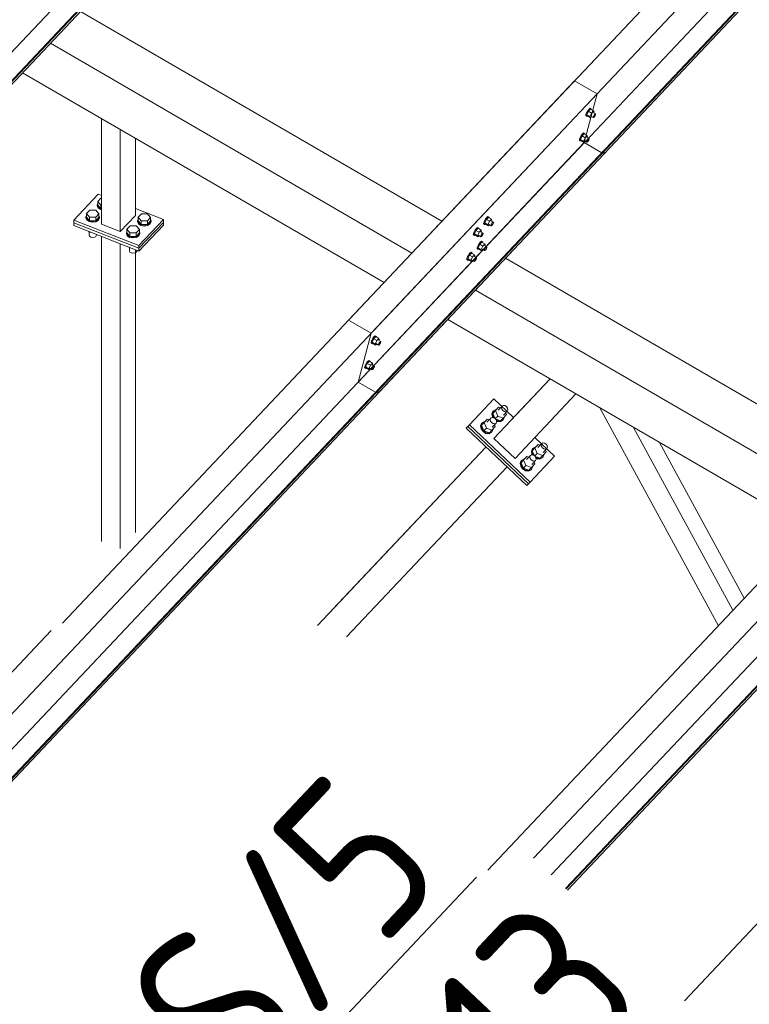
# Model space of a CAD drawing. Header units: millimetres. Extents: x -681 to 506, y -45 to 794.
# Tile 151 of 256: x -166 to -143, y 537 to 567. Entities that reach past the tile are written whole.
import ezdxf

# ---------------------------------------------------------------- set-up
doc = ezdxf.new("R2010")
doc.units = ezdxf.units.MM
doc.header["$LTSCALE"] = 0.6
doc.linetypes.add('XKITLINE00', pattern=[0])
for name, color, linetype, lineweight in [('Bolt', 7, 'Continuous', 0), ('Part', 2, 'Continuous', 0), ('PartMark', 3, 'Continuous', 0)]:
    doc.layers.add(name, color=color, linetype=linetype, lineweight=lineweight)
doc.styles.add('ISOCPEUR', font='ISOCPEUR.TTF')

msp = doc.modelspace()

# ---------------------------------------------------------------- linework, layer by layer
at = {"layer": 'Bolt', "color": 3, "linetype": 'XKITLINE00', "lineweight": 0}
for p, q in [((-148.329, 564.476), (-148.326, 564.512)), ((-148.329, 564.476), (-148.305, 564.463)), ((-148.305, 564.567), (-148.326, 564.512)), ((-148.271, 564.627), (-148.305, 564.567)), ((-148.305, 564.463), (-148.303, 564.498)), ((-148.303, 564.498), (-148.282, 564.553)), ((-148.247, 564.61), (-148.297, 564.505)), ((-148.204, 564.451), (-148.297, 564.505)), ((-148.297, 564.505), (-148.284, 564.466)), ((-148.284, 564.466), (-148.191, 564.412)), ((-148.282, 564.553), (-148.248, 564.613)), ((-148.233, 564.676), (-148.271, 564.627)), ((-148.248, 564.613), (-148.21, 564.662)), ((-148.183, 564.677), (-148.247, 564.61)), ((-148.154, 564.556), (-148.247, 564.61)), ((-148.202, 564.7), (-148.233, 564.676)), ((-148.21, 564.662), (-148.179, 564.687)), ((-148.204, 564.451), (-148.154, 564.556)), ((-148.185, 564.694), (-148.202, 564.7)), ((-148.185, 564.694), (-148.162, 564.68)), ((-148.183, 564.677), (-148.09, 564.623)), ((-148.179, 564.687), (-148.162, 564.68)), ((-148.162, 564.68), (-148.163, 564.665)), ((-148.09, 564.623), (-148.154, 564.556)), ((-148.105, 564.572), (-148.031, 564.529)), ((-148.101, 564.438), (-148.09, 564.465)), ((-148.078, 564.585), (-148.09, 564.623)), ((-148.09, 564.465), (-148.073, 564.495)), ((-148.088, 564.562), (-148.078, 564.585)), ((-148.073, 564.495), (-148.055, 564.52)), ((-148.042, 564.484), (-148.059, 564.454)), ((-148.055, 564.52), (-148.039, 564.532)), ((-148.032, 564.511), (-148.042, 564.484)), ((-148.039, 564.532), (-148.031, 564.529)), ((-148.031, 564.529), (-148.032, 564.511)), ((-148.289, 564.456), (-148.305, 564.463)), ((-148.279, 564.464), (-148.289, 564.456)), ((-148.204, 564.451), (-148.191, 564.412)), ((-148.191, 564.412), (-148.155, 564.451)), ((-148.177, 564.463), (-148.102, 564.42)), ((-148.102, 564.42), (-148.101, 564.438)), ((-148.094, 564.417), (-148.102, 564.42)), ((-148.078, 564.429), (-148.094, 564.417)), ((-148.059, 564.454), (-148.078, 564.429)), ((-148.468, 563.871), (-148.502, 563.811)), ((-148.431, 563.92), (-148.468, 563.871)), ((-148.445, 563.858), (-148.407, 563.907)), ((-148.381, 563.921), (-148.444, 563.854)), ((-148.399, 563.945), (-148.431, 563.92)), ((-148.407, 563.907), (-148.376, 563.931)), ((-148.383, 563.938), (-148.399, 563.945)), ((-148.383, 563.938), (-148.359, 563.925)), ((-148.381, 563.921), (-148.288, 563.867)), ((-148.376, 563.931), (-148.359, 563.925)), ((-148.359, 563.925), (-148.361, 563.91)), ((-148.288, 563.867), (-148.351, 563.8)), ((-148.275, 563.829), (-148.288, 563.867)), ((-148.526, 563.721), (-148.524, 563.756)), ((-148.526, 563.721), (-148.503, 563.707)), ((-148.502, 563.811), (-148.524, 563.756)), ((-148.503, 563.707), (-148.5, 563.743)), ((-148.486, 563.701), (-148.503, 563.707)), ((-148.5, 563.743), (-148.479, 563.798)), ((-148.444, 563.854), (-148.494, 563.749)), ((-148.401, 563.695), (-148.494, 563.749)), ((-148.494, 563.749), (-148.482, 563.711)), ((-148.477, 563.708), (-148.486, 563.701)), ((-148.482, 563.711), (-148.389, 563.657)), ((-148.479, 563.798), (-148.445, 563.858)), ((-148.351, 563.8), (-148.444, 563.854)), ((-148.401, 563.695), (-148.351, 563.8)), ((-148.401, 563.695), (-148.389, 563.657)), ((-148.389, 563.657), (-148.352, 563.695)), ((-148.374, 563.708), (-148.3, 563.665)), ((-148.302, 563.816), (-148.228, 563.773)), ((-148.3, 563.665), (-148.299, 563.682)), ((-148.291, 563.661), (-148.3, 563.665)), ((-148.299, 563.682), (-148.288, 563.71)), ((-148.276, 563.674), (-148.291, 563.661)), ((-148.288, 563.71), (-148.271, 563.74)), ((-148.286, 563.807), (-148.275, 563.829)), ((-148.257, 563.698), (-148.276, 563.674)), ((-148.271, 563.74), (-148.252, 563.764)), ((-148.24, 563.728), (-148.257, 563.698)), ((-148.252, 563.764), (-148.236, 563.777)), ((-148.229, 563.756), (-148.24, 563.728)), ((-148.236, 563.777), (-148.228, 563.773)), ((-148.228, 563.773), (-148.229, 563.756)), ((-163.277, 561.741), (-163.264, 561.77)), ((-163.264, 561.847), (-163.164, 561.953)), ((-163.264, 561.741), (-163.264, 561.847)), ((-163.171, 561.739), (-163.264, 561.847)), ((-163.164, 561.953), (-163.143, 561.953)), ((-163.61, 561.481), (-163.51, 561.587)), ((-163.61, 561.375), (-163.61, 561.481)), ((-163.517, 561.373), (-163.61, 561.481)), ((-163.51, 561.587), (-163.318, 561.584)), ((-163.225, 561.476), (-163.325, 561.37)), ((-163.318, 561.584), (-163.225, 561.476)), ((-163.252, 561.675), (-163.277, 561.741)), ((-163.277, 561.716), (-163.277, 561.741)), ((-163.277, 561.716), (-163.252, 561.649)), ((-163.171, 561.633), (-163.264, 561.741)), ((-163.178, 561.625), (-163.252, 561.675)), ((-163.252, 561.649), (-163.178, 561.6)), ((-163.225, 561.369), (-163.225, 561.476)), ((-163.143, 561.619), (-163.178, 561.625)), ((-163.178, 561.6), (-163.143, 561.593)), ((-163.171, 561.633), (-163.171, 561.739)), ((-163.143, 561.738), (-163.171, 561.739)), ((-163.143, 561.632), (-163.171, 561.633)), ((-162.029, 561.366), (-161.929, 561.471)), ((-161.929, 561.471), (-161.737, 561.469)), ((-161.737, 561.469), (-161.644, 561.36)), ((-163.623, 561.375), (-163.61, 561.404)), ((-163.598, 561.308), (-163.623, 561.375)), ((-163.623, 561.349), (-163.623, 561.375)), ((-163.623, 561.349), (-163.598, 561.283)), ((-163.61, 561.375), (-163.517, 561.266)), ((-163.524, 561.259), (-163.598, 561.308)), ((-163.598, 561.283), (-163.524, 561.233)), ((-163.422, 561.24), (-163.524, 561.259)), ((-163.524, 561.233), (-163.422, 561.214)), ((-163.517, 561.266), (-163.517, 561.373)), ((-163.325, 561.37), (-163.517, 561.373)), ((-163.517, 561.266), (-163.325, 561.263)), ((-163.319, 561.256), (-163.422, 561.24)), ((-163.422, 561.214), (-163.319, 561.231)), ((-163.325, 561.263), (-163.325, 561.37)), ((-163.325, 561.263), (-163.225, 561.369)), ((-163.242, 561.303), (-163.319, 561.256)), ((-163.319, 561.231), (-163.242, 561.278)), ((-163.212, 561.369), (-163.242, 561.303)), ((-163.242, 561.278), (-163.212, 561.343)), ((-163.225, 561.403), (-163.212, 561.369)), ((-163.212, 561.343), (-163.212, 561.369)), ((-162.042, 561.259), (-162.029, 561.288)), ((-162.017, 561.193), (-162.042, 561.259)), ((-162.042, 561.234), (-162.042, 561.259)), ((-162.042, 561.234), (-162.017, 561.168)), ((-162.029, 561.259), (-162.029, 561.366)), ((-161.937, 561.257), (-162.029, 561.366)), ((-162.029, 561.259), (-161.937, 561.151)), ((-161.943, 561.144), (-162.017, 561.193)), ((-162.017, 561.168), (-161.943, 561.118)), ((-161.937, 561.151), (-161.937, 561.257)), ((-161.744, 561.255), (-161.937, 561.257)), ((-161.644, 561.36), (-161.744, 561.255)), ((-161.744, 561.148), (-161.744, 561.255)), ((-161.744, 561.148), (-161.644, 561.254)), ((-161.661, 561.188), (-161.738, 561.141)), ((-161.738, 561.115), (-161.661, 561.163)), ((-161.631, 561.254), (-161.661, 561.188)), ((-161.661, 561.163), (-161.631, 561.228)), ((-161.644, 561.254), (-161.644, 561.36)), ((-161.644, 561.288), (-161.631, 561.254)), ((-161.631, 561.228), (-161.631, 561.254)), ((-151.456, 561.164), (-151.453, 561.199)), ((-151.456, 561.164), (-151.432, 561.15)), ((-151.432, 561.255), (-151.453, 561.199)), ((-151.398, 561.315), (-151.432, 561.255)), ((-151.432, 561.15), (-151.43, 561.186)), ((-151.43, 561.186), (-151.409, 561.241)), ((-151.374, 561.297), (-151.424, 561.192)), ((-151.331, 561.138), (-151.424, 561.192)), ((-151.424, 561.192), (-151.411, 561.154)), ((-151.411, 561.154), (-151.318, 561.1)), ((-151.409, 561.241), (-151.375, 561.301)), ((-151.36, 561.363), (-151.398, 561.315)), ((-151.375, 561.301), (-151.337, 561.35)), ((-151.31, 561.364), (-151.374, 561.297)), ((-151.281, 561.243), (-151.374, 561.297)), ((-151.329, 561.388), (-151.36, 561.363)), ((-151.337, 561.35), (-151.306, 561.374)), ((-151.331, 561.138), (-151.281, 561.243)), ((-151.312, 561.381), (-151.329, 561.388)), ((-151.312, 561.381), (-151.289, 561.368)), ((-151.31, 561.364), (-151.217, 561.31)), ((-151.306, 561.374), (-151.289, 561.368)), ((-151.289, 561.368), (-151.29, 561.353)), ((-151.217, 561.31), (-151.281, 561.243)), ((-151.232, 561.26), (-151.158, 561.216)), ((-151.228, 561.125), (-151.218, 561.153)), ((-151.218, 561.153), (-151.201, 561.183)), ((-151.205, 561.272), (-151.217, 561.31)), ((-151.215, 561.25), (-151.205, 561.272)), ((-151.201, 561.183), (-151.182, 561.207)), ((-151.169, 561.171), (-151.186, 561.141)), ((-151.182, 561.207), (-151.166, 561.22)), ((-151.159, 561.199), (-151.169, 561.171)), ((-151.166, 561.22), (-151.158, 561.216)), ((-151.158, 561.216), (-151.159, 561.199)), ((-163.517, 560.909), (-163.535, 560.93)), ((-163.529, 560.82), (-163.529, 560.922)), ((-163.517, 560.909), (-163.517, 560.923)), ((-163.48, 560.908), (-163.517, 560.909)), ((-162.388, 560.893), (-162.375, 560.922)), ((-162.363, 560.827), (-162.388, 560.893)), ((-162.388, 560.868), (-162.388, 560.893)), ((-162.388, 560.868), (-162.363, 560.801)), ((-162.375, 560.999), (-162.275, 561.105)), ((-162.375, 560.893), (-162.375, 560.999)), ((-162.282, 560.891), (-162.375, 560.999)), ((-162.375, 560.893), (-162.282, 560.784)), ((-162.282, 560.784), (-162.282, 560.891)), ((-162.09, 560.888), (-162.282, 560.891)), ((-162.275, 561.105), (-162.083, 561.102)), ((-161.99, 560.994), (-162.09, 560.888)), ((-162.09, 560.782), (-161.99, 560.888)), ((-162.09, 560.782), (-162.09, 560.888)), ((-162.083, 561.102), (-161.99, 560.994)), ((-161.977, 560.887), (-162.007, 560.822)), ((-162.007, 560.796), (-161.977, 560.862)), ((-161.99, 560.888), (-161.99, 560.994)), ((-161.99, 560.922), (-161.977, 560.887)), ((-161.977, 560.862), (-161.977, 560.887)), ((-161.841, 561.125), (-161.943, 561.144)), ((-161.943, 561.118), (-161.841, 561.099)), ((-161.937, 561.151), (-161.744, 561.148)), ((-161.738, 561.141), (-161.841, 561.125)), ((-161.841, 561.099), (-161.738, 561.115)), ((-151.773, 560.828), (-151.77, 560.864)), ((-151.749, 560.919), (-151.77, 560.864)), ((-151.715, 560.979), (-151.749, 560.919)), ((-151.747, 560.85), (-151.726, 560.905)), ((-151.691, 560.962), (-151.741, 560.856)), ((-151.648, 560.802), (-151.741, 560.856)), ((-151.741, 560.856), (-151.728, 560.818)), ((-151.726, 560.905), (-151.692, 560.965)), ((-151.677, 561.027), (-151.715, 560.979)), ((-151.692, 560.965), (-151.654, 561.014)), ((-151.627, 561.029), (-151.691, 560.962)), ((-151.598, 560.908), (-151.691, 560.962)), ((-151.646, 561.052), (-151.677, 561.027)), ((-151.654, 561.014), (-151.623, 561.038)), ((-151.648, 560.802), (-151.598, 560.908)), ((-151.629, 561.046), (-151.646, 561.052)), ((-151.629, 561.046), (-151.606, 561.032)), ((-151.627, 561.029), (-151.534, 560.975)), ((-151.623, 561.038), (-151.606, 561.032)), ((-151.606, 561.032), (-151.607, 561.017)), ((-151.534, 560.975), (-151.598, 560.908)), ((-151.549, 560.924), (-151.475, 560.881)), ((-151.522, 560.936), (-151.534, 560.975)), ((-151.532, 560.914), (-151.522, 560.936)), ((-151.518, 560.847), (-151.499, 560.872)), ((-151.499, 560.872), (-151.483, 560.884)), ((-151.476, 560.863), (-151.486, 560.835)), ((-151.483, 560.884), (-151.475, 560.881)), ((-151.475, 560.881), (-151.476, 560.863)), ((-151.416, 561.144), (-151.432, 561.15)), ((-151.407, 561.151), (-151.416, 561.144)), ((-151.331, 561.138), (-151.318, 561.1)), ((-151.318, 561.1), (-151.282, 561.138)), ((-151.304, 561.151), (-151.229, 561.108)), ((-151.229, 561.108), (-151.228, 561.125)), ((-151.221, 561.104), (-151.229, 561.108)), ((-151.205, 561.117), (-151.221, 561.104)), ((-151.186, 561.141), (-151.205, 561.117)), ((-163.529, 560.82), (-163.515, 560.784)), ((-163.515, 560.784), (-163.475, 560.758)), ((-163.475, 560.758), (-163.42, 560.747)), ((-163.42, 560.747), (-163.364, 560.756)), ((-163.364, 560.756), (-163.322, 560.782)), ((-163.322, 560.782), (-163.306, 560.817)), ((-163.306, 560.817), (-163.306, 560.84)), ((-162.289, 560.777), (-162.363, 560.827)), ((-162.363, 560.801), (-162.289, 560.752)), ((-162.187, 560.758), (-162.289, 560.777)), ((-162.289, 560.752), (-162.187, 560.733)), ((-162.282, 560.784), (-162.09, 560.782)), ((-162.084, 560.774), (-162.187, 560.758)), ((-162.187, 560.733), (-162.084, 560.749)), ((-162.007, 560.822), (-162.084, 560.774)), ((-162.084, 560.749), (-162.007, 560.796)), ((-151.773, 560.828), (-151.75, 560.815)), ((-151.75, 560.815), (-151.747, 560.85)), ((-151.733, 560.808), (-151.75, 560.815)), ((-151.724, 560.815), (-151.733, 560.808)), ((-151.728, 560.818), (-151.635, 560.764)), ((-151.648, 560.802), (-151.635, 560.764)), ((-151.635, 560.764), (-151.599, 560.802)), ((-151.596, 560.559), (-151.629, 560.499)), ((-151.621, 560.815), (-151.546, 560.772)), ((-151.558, 560.608), (-151.596, 560.559)), ((-151.572, 560.545), (-151.535, 560.594)), ((-151.508, 560.609), (-151.571, 560.542)), ((-151.526, 560.632), (-151.558, 560.608)), ((-151.546, 560.772), (-151.545, 560.79)), ((-151.538, 560.769), (-151.546, 560.772)), ((-151.545, 560.79), (-151.535, 560.817)), ((-151.522, 560.781), (-151.538, 560.769)), ((-151.535, 560.817), (-151.518, 560.847)), ((-151.535, 560.594), (-151.503, 560.619)), ((-151.51, 560.626), (-151.526, 560.632)), ((-151.503, 560.805), (-151.522, 560.781)), ((-151.51, 560.626), (-151.486, 560.612)), ((-151.508, 560.609), (-151.415, 560.555)), ((-151.486, 560.835), (-151.503, 560.805)), ((-151.503, 560.619), (-151.486, 560.612)), ((-151.486, 560.612), (-151.488, 560.597)), ((-151.415, 560.555), (-151.478, 560.488)), ((-151.402, 560.517), (-151.415, 560.555)), ((-162.282, 560.427), (-162.3, 560.448)), ((-162.294, 560.339), (-162.294, 560.44)), ((-162.294, 560.339), (-162.28, 560.303)), ((-162.282, 560.427), (-162.282, 560.441)), ((-162.245, 560.426), (-162.282, 560.427)), ((-162.28, 560.303), (-162.24, 560.276)), ((-162.24, 560.276), (-162.185, 560.266)), ((-162.185, 560.266), (-162.129, 560.274)), ((-162.129, 560.274), (-162.088, 560.3)), ((-162.088, 560.3), (-162.072, 560.335)), ((-162.072, 560.335), (-162.072, 560.359)), ((-151.875, 560.272), (-151.913, 560.223)), ((-151.889, 560.21), (-151.852, 560.258)), ((-151.825, 560.273), (-151.888, 560.206)), ((-151.843, 560.296), (-151.875, 560.272)), ((-151.852, 560.258), (-151.82, 560.283)), ((-151.827, 560.29), (-151.843, 560.296)), ((-151.827, 560.29), (-151.803, 560.277)), ((-151.825, 560.273), (-151.732, 560.219)), ((-151.82, 560.283), (-151.803, 560.277)), ((-151.803, 560.277), (-151.805, 560.261)), ((-151.653, 560.408), (-151.651, 560.444)), ((-151.653, 560.408), (-151.63, 560.395)), ((-151.629, 560.499), (-151.651, 560.444)), ((-151.63, 560.395), (-151.627, 560.43)), ((-151.613, 560.388), (-151.63, 560.395)), ((-151.627, 560.43), (-151.606, 560.485)), ((-151.571, 560.542), (-151.621, 560.437)), ((-151.529, 560.383), (-151.621, 560.437)), ((-151.621, 560.437), (-151.609, 560.398)), ((-151.604, 560.396), (-151.613, 560.388)), ((-151.609, 560.398), (-151.516, 560.344)), ((-151.606, 560.485), (-151.572, 560.545)), ((-151.478, 560.488), (-151.571, 560.542)), ((-151.529, 560.383), (-151.478, 560.488)), ((-151.529, 560.383), (-151.516, 560.344)), ((-151.516, 560.344), (-151.48, 560.383)), ((-151.501, 560.395), (-151.427, 560.352)), ((-151.429, 560.504), (-151.355, 560.461)), ((-151.427, 560.352), (-151.426, 560.37)), ((-151.419, 560.349), (-151.427, 560.352)), ((-151.426, 560.37), (-151.415, 560.397)), ((-151.403, 560.361), (-151.419, 560.349)), ((-151.415, 560.397), (-151.398, 560.427)), ((-151.413, 560.494), (-151.402, 560.517)), ((-151.384, 560.386), (-151.403, 560.361)), ((-151.398, 560.427), (-151.379, 560.452)), ((-151.367, 560.416), (-151.384, 560.386)), ((-151.379, 560.452), (-151.363, 560.464)), ((-151.356, 560.443), (-151.367, 560.416)), ((-151.363, 560.464), (-151.355, 560.461)), ((-151.355, 560.461), (-151.356, 560.443)), ((-151.97, 560.072), (-151.968, 560.108)), ((-151.97, 560.072), (-151.947, 560.059)), ((-151.947, 560.163), (-151.968, 560.108)), ((-151.913, 560.223), (-151.947, 560.163)), ((-151.947, 560.059), (-151.944, 560.095)), ((-151.93, 560.053), (-151.947, 560.059)), ((-151.944, 560.095), (-151.923, 560.15)), ((-151.888, 560.206), (-151.938, 560.101)), ((-151.846, 560.047), (-151.938, 560.101)), ((-151.938, 560.101), (-151.926, 560.063)), ((-151.921, 560.06), (-151.93, 560.053)), ((-151.926, 560.063), (-151.833, 560.009)), ((-151.923, 560.15), (-151.889, 560.21)), ((-151.795, 560.152), (-151.888, 560.206)), ((-151.846, 560.047), (-151.795, 560.152)), ((-151.846, 560.047), (-151.833, 560.009)), ((-151.833, 560.009), (-151.797, 560.047)), ((-151.818, 560.059), (-151.744, 560.016)), ((-151.732, 560.219), (-151.795, 560.152)), ((-151.746, 560.168), (-151.672, 560.125)), ((-151.744, 560.016), (-151.743, 560.034)), ((-151.736, 560.013), (-151.744, 560.016)), ((-151.743, 560.034), (-151.732, 560.062)), ((-151.72, 560.025), (-151.736, 560.013)), ((-151.719, 560.181), (-151.732, 560.219)), ((-151.732, 560.062), (-151.715, 560.092)), ((-151.73, 560.159), (-151.719, 560.181)), ((-151.701, 560.05), (-151.72, 560.025)), ((-151.715, 560.092), (-151.696, 560.116)), ((-151.684, 560.08), (-151.701, 560.05)), ((-151.696, 560.116), (-151.68, 560.128)), ((-151.673, 560.107), (-151.684, 560.08)), ((-151.68, 560.128), (-151.672, 560.125)), ((-151.672, 560.125), (-151.673, 560.107)), ((-154.9, 557.516), (-154.897, 557.551)), ((-154.876, 557.606), (-154.897, 557.551)), ((-154.877, 557.502), (-154.874, 557.538)), ((-154.842, 557.666), (-154.876, 557.606)), ((-154.874, 557.538), (-154.853, 557.593)), ((-154.818, 557.649), (-154.868, 557.544)), ((-154.775, 557.49), (-154.868, 557.544)), ((-154.868, 557.544), (-154.855, 557.506)), ((-154.853, 557.593), (-154.819, 557.653)), ((-154.804, 557.715), (-154.842, 557.666)), ((-154.819, 557.653), (-154.781, 557.702)), ((-154.754, 557.716), (-154.818, 557.649)), ((-154.725, 557.595), (-154.818, 557.649)), ((-154.773, 557.74), (-154.804, 557.715)), ((-154.781, 557.702), (-154.75, 557.726)), ((-154.775, 557.49), (-154.725, 557.595)), ((-154.756, 557.733), (-154.773, 557.74)), ((-154.756, 557.733), (-154.733, 557.72)), ((-154.754, 557.716), (-154.662, 557.662)), ((-154.75, 557.726), (-154.733, 557.72)), ((-154.733, 557.72), (-154.734, 557.704)), ((-154.662, 557.662), (-154.725, 557.595)), ((-154.676, 557.611), (-154.602, 557.568)), ((-154.649, 557.624), (-154.662, 557.662)), ((-154.659, 557.602), (-154.649, 557.624)), ((-154.645, 557.535), (-154.626, 557.559)), ((-154.626, 557.559), (-154.61, 557.571)), ((-154.603, 557.55), (-154.614, 557.523)), ((-154.61, 557.571), (-154.602, 557.568)), ((-154.602, 557.568), (-154.603, 557.55)), ((-154.9, 557.516), (-154.877, 557.502)), ((-154.86, 557.496), (-154.877, 557.502)), ((-154.851, 557.503), (-154.86, 557.496)), ((-154.855, 557.506), (-154.762, 557.452)), ((-154.775, 557.49), (-154.762, 557.452)), ((-154.762, 557.452), (-154.726, 557.49)), ((-154.748, 557.503), (-154.673, 557.459)), ((-154.673, 557.459), (-154.672, 557.477)), ((-154.665, 557.456), (-154.673, 557.459)), ((-154.672, 557.477), (-154.662, 557.505)), ((-154.649, 557.468), (-154.665, 557.456)), ((-154.662, 557.505), (-154.645, 557.535)), ((-154.631, 557.493), (-154.649, 557.468)), ((-154.614, 557.523), (-154.631, 557.493)), ((-155.002, 556.96), (-155.04, 556.911)), ((-155.016, 556.897), (-154.979, 556.946)), ((-154.952, 556.961), (-155.015, 556.894)), ((-154.97, 556.984), (-155.002, 556.96)), ((-154.979, 556.946), (-154.947, 556.971)), ((-154.954, 556.978), (-154.97, 556.984)), ((-154.954, 556.978), (-154.931, 556.964)), ((-154.952, 556.961), (-154.859, 556.907)), ((-154.947, 556.971), (-154.931, 556.964)), ((-154.931, 556.964), (-154.932, 556.949)), ((-155.097, 556.76), (-155.095, 556.796)), ((-155.097, 556.76), (-155.074, 556.747)), ((-155.074, 556.851), (-155.095, 556.796)), ((-155.04, 556.911), (-155.074, 556.851)), ((-155.074, 556.747), (-155.071, 556.782)), ((-155.057, 556.74), (-155.074, 556.747)), ((-155.071, 556.782), (-155.05, 556.837)), ((-155.015, 556.894), (-155.066, 556.788)), ((-154.973, 556.734), (-155.066, 556.788)), ((-155.066, 556.788), (-155.053, 556.75)), ((-155.048, 556.747), (-155.057, 556.74)), ((-155.053, 556.75), (-154.96, 556.696)), ((-155.05, 556.837), (-155.016, 556.897)), ((-154.922, 556.84), (-155.015, 556.894)), ((-154.973, 556.734), (-154.922, 556.84)), ((-154.973, 556.734), (-154.96, 556.696)), ((-154.96, 556.696), (-154.924, 556.734)), ((-154.945, 556.747), (-154.871, 556.704)), ((-154.859, 556.907), (-154.922, 556.84)), ((-154.873, 556.856), (-154.799, 556.813)), ((-154.871, 556.704), (-154.87, 556.722)), ((-154.863, 556.701), (-154.871, 556.704)), ((-154.87, 556.722), (-154.859, 556.749)), ((-154.847, 556.713), (-154.863, 556.701)), ((-154.846, 556.868), (-154.859, 556.907)), ((-154.859, 556.749), (-154.842, 556.779)), ((-154.857, 556.846), (-154.846, 556.868)), ((-154.828, 556.737), (-154.847, 556.713)), ((-154.842, 556.779), (-154.823, 556.804)), ((-154.811, 556.767), (-154.828, 556.737)), ((-154.823, 556.804), (-154.807, 556.816)), ((-154.8, 556.795), (-154.811, 556.767)), ((-154.807, 556.816), (-154.799, 556.813)), ((-154.799, 556.813), (-154.8, 556.795)), ((-151.172, 555.433), (-151.205, 555.358)), ((-151.19, 555.373), (-151.157, 555.449)), ((-151.178, 555.369), (-151.098, 555.454)), ((-151.172, 555.433), (-151.157, 555.449)), ((-151.157, 555.449), (-151.083, 555.486)), ((-150.999, 555.56), (-151.098, 555.454)), ((-151.098, 555.454), (-151.027, 555.287)), ((-151.083, 555.486), (-151.069, 555.485)), ((-151.008, 555.469), (-150.893, 555.59)), ((-150.942, 555.539), (-150.999, 555.56)), ((-150.911, 555.55), (-150.893, 555.59)), ((-150.903, 555.499), (-150.911, 555.55)), ((-150.87, 555.453), (-150.903, 555.499)), ((-150.893, 555.59), (-150.854, 555.611)), ((-150.822, 555.423), (-150.87, 555.453)), ((-150.854, 555.611), (-150.803, 555.605)), ((-150.847, 555.316), (-150.732, 555.438)), ((-150.803, 555.605), (-150.755, 555.575)), ((-150.732, 555.438), (-150.771, 555.417)), ((-150.755, 555.575), (-150.722, 555.529)), ((-150.714, 555.478), (-150.732, 555.438)), ((-150.722, 555.529), (-150.714, 555.478)), ((-151.344, 555.193), (-151.444, 555.088)), ((-151.354, 555.102), (-151.239, 555.224)), ((-151.287, 555.173), (-151.344, 555.193)), ((-151.257, 555.183), (-151.239, 555.224)), ((-151.249, 555.133), (-151.257, 555.183)), ((-151.216, 555.087), (-151.249, 555.133)), ((-151.239, 555.224), (-151.199, 555.244)), ((-151.205, 555.358), (-151.189, 555.265)), ((-151.199, 555.244), (-151.149, 555.239)), ((-151.174, 555.28), (-151.19, 555.373)), ((-151.189, 555.265), (-151.173, 555.241)), ((-151.113, 555.217), (-151.178, 555.369)), ((-151.142, 555.234), (-151.174, 555.28)), ((-151.149, 555.239), (-151.101, 555.209)), ((-151.101, 555.209), (-151.027, 555.287)), ((-151.101, 555.209), (-151.068, 555.162)), ((-151.092, 555.196), (-150.936, 555.14)), ((-151.073, 555.169), (-151.025, 555.139)), ((-151.068, 555.162), (-151.059, 555.112)), ((-151.064, 555.138), (-151.04, 555.123)), ((-151.027, 555.287), (-150.856, 555.225)), ((-150.931, 555.129), (-151.025, 555.139)), ((-150.946, 555.113), (-150.873, 555.151)), ((-150.936, 555.14), (-150.856, 555.225)), ((-150.858, 555.167), (-150.931, 555.129)), ((-150.873, 555.151), (-150.858, 555.167)), ((-150.825, 555.242), (-150.858, 555.167)), ((-150.856, 555.225), (-150.756, 555.331)), ((-150.827, 555.256), (-150.825, 555.242)), ((-150.771, 555.417), (-150.822, 555.423)), ((-150.756, 555.331), (-150.78, 555.387)), ((-151.518, 555.067), (-151.551, 554.991)), ((-151.551, 554.991), (-151.535, 554.898)), ((-151.536, 555.007), (-151.503, 555.082)), ((-151.52, 554.914), (-151.536, 555.007)), ((-151.535, 554.898), (-151.475, 554.813)), ((-151.524, 555.003), (-151.444, 555.088)), ((-151.453, 554.836), (-151.524, 555.003)), ((-151.46, 554.828), (-151.52, 554.914)), ((-151.518, 555.067), (-151.503, 555.082)), ((-151.503, 555.082), (-151.429, 555.12)), ((-151.371, 554.773), (-151.46, 554.828)), ((-151.373, 554.92), (-151.453, 554.836)), ((-151.453, 554.836), (-151.282, 554.774)), ((-151.444, 555.088), (-151.373, 554.92)), ((-151.429, 555.12), (-151.415, 555.118)), ((-151.373, 554.92), (-151.202, 554.859)), ((-151.282, 554.774), (-151.202, 554.859)), ((-151.168, 555.057), (-151.216, 555.087)), ((-151.17, 554.876), (-151.204, 554.8)), ((-151.202, 554.859), (-151.102, 554.964)), ((-151.192, 554.95), (-151.077, 555.071)), ((-151.173, 554.89), (-151.17, 554.876)), ((-151.117, 555.051), (-151.168, 555.057)), ((-151.102, 554.964), (-151.126, 555.02)), ((-151.077, 555.071), (-151.117, 555.051)), ((-151.059, 555.112), (-151.077, 555.071)), ((-151.04, 555.123), (-150.946, 555.113)), ((-151.475, 554.813), (-151.386, 554.757)), ((-151.386, 554.757), (-151.292, 554.747)), ((-151.277, 554.763), (-151.371, 554.773)), ((-151.292, 554.747), (-151.219, 554.784)), ((-151.204, 554.8), (-151.277, 554.763)), ((-151.219, 554.784), (-151.204, 554.8)), ((-149.96, 554.289), (-149.993, 554.213)), ((-149.978, 554.229), (-149.945, 554.305)), ((-149.963, 554.136), (-149.978, 554.229)), ((-149.967, 554.225), (-149.887, 554.31)), ((-149.902, 554.072), (-149.967, 554.225)), ((-149.96, 554.289), (-149.945, 554.305)), ((-149.945, 554.305), (-149.872, 554.342)), ((-149.787, 554.415), (-149.887, 554.31)), ((-149.887, 554.31), (-149.815, 554.142)), ((-149.872, 554.342), (-149.857, 554.341)), ((-149.796, 554.324), (-149.681, 554.446)), ((-149.73, 554.395), (-149.787, 554.415)), ((-149.699, 554.405), (-149.681, 554.446)), ((-149.691, 554.355), (-149.699, 554.405)), ((-149.658, 554.309), (-149.691, 554.355)), ((-149.681, 554.446), (-149.642, 554.466)), ((-149.61, 554.279), (-149.658, 554.309)), ((-149.642, 554.466), (-149.591, 554.461)), ((-149.635, 554.172), (-149.52, 554.294)), ((-149.559, 554.273), (-149.61, 554.279)), ((-149.591, 554.461), (-149.543, 554.431)), ((-149.544, 554.187), (-149.568, 554.242)), ((-149.52, 554.294), (-149.559, 554.273)), ((-149.543, 554.431), (-149.51, 554.385)), ((-149.502, 554.334), (-149.52, 554.294)), ((-149.51, 554.385), (-149.502, 554.334)), ((-150.324, 553.863), (-150.291, 553.938)), ((-150.312, 553.859), (-150.232, 553.943)), ((-150.306, 553.922), (-150.291, 553.938)), ((-150.291, 553.938), (-150.217, 553.976)), ((-150.133, 554.049), (-150.232, 553.943)), ((-150.232, 553.943), (-150.161, 553.776)), ((-150.217, 553.976), (-150.203, 553.974)), ((-150.142, 553.958), (-150.027, 554.08)), ((-150.076, 554.029), (-150.133, 554.049)), ((-150.045, 554.039), (-150.027, 554.08)), ((-150.037, 553.989), (-150.045, 554.039)), ((-150.004, 553.942), (-150.037, 553.989)), ((-150.027, 554.08), (-149.988, 554.1)), ((-149.956, 553.912), (-150.004, 553.942)), ((-149.993, 554.213), (-149.977, 554.12)), ((-149.988, 554.1), (-149.937, 554.094)), ((-149.981, 553.805), (-149.866, 553.927)), ((-149.977, 554.12), (-149.961, 554.097)), ((-149.93, 554.09), (-149.963, 554.136)), ((-149.937, 554.094), (-149.889, 554.065)), ((-149.866, 553.927), (-149.905, 553.907)), ((-149.889, 554.065), (-149.815, 554.142)), ((-149.889, 554.065), (-149.856, 554.018)), ((-149.88, 554.052), (-149.724, 553.996)), ((-149.848, 553.968), (-149.866, 553.927)), ((-149.861, 554.025), (-149.813, 553.995)), ((-149.856, 554.018), (-149.848, 553.968)), ((-149.852, 553.994), (-149.828, 553.979)), ((-149.828, 553.979), (-149.734, 553.969)), ((-149.815, 554.142), (-149.644, 554.081)), ((-149.719, 553.985), (-149.813, 553.995)), ((-149.734, 553.969), (-149.661, 554.006)), ((-149.724, 553.996), (-149.644, 554.081)), ((-149.646, 554.022), (-149.719, 553.985)), ((-149.661, 554.006), (-149.646, 554.022)), ((-149.613, 554.098), (-149.646, 554.022)), ((-149.644, 554.081), (-149.544, 554.187)), ((-149.615, 554.112), (-149.613, 554.098)), ((-150.306, 553.922), (-150.339, 553.847)), ((-150.339, 553.847), (-150.323, 553.754)), ((-150.308, 553.77), (-150.324, 553.863)), ((-150.323, 553.754), (-150.263, 553.668)), ((-150.241, 553.691), (-150.312, 553.859)), ((-150.248, 553.684), (-150.308, 553.77)), ((-150.263, 553.668), (-150.174, 553.613)), ((-150.159, 553.629), (-150.248, 553.684)), ((-150.161, 553.776), (-150.241, 553.691)), ((-150.241, 553.691), (-150.07, 553.63)), ((-150.161, 553.776), (-149.99, 553.714)), ((-150.065, 553.618), (-150.159, 553.629)), ((-150.08, 553.603), (-150.007, 553.64)), ((-150.07, 553.63), (-149.99, 553.714)), ((-149.992, 553.656), (-150.065, 553.618)), ((-150.007, 553.64), (-149.992, 553.656)), ((-149.959, 553.731), (-149.992, 553.656)), ((-149.99, 553.714), (-149.89, 553.82)), ((-149.961, 553.745), (-149.959, 553.731)), ((-149.905, 553.907), (-149.956, 553.912)), ((-149.89, 553.82), (-149.914, 553.876)), ((-150.174, 553.613), (-150.08, 553.603))]:
    msp.add_line(p, q, dxfattribs=at)
at = {"layer": 'Part', "color": 2, "linetype": 'XKITLINE00', "lineweight": 0}
for p, q in [((-129.105, 605.394), (-168.301, 563.874)), ((-128.503, 605.158), (-167.7, 563.638)), ((-128.485, 605.147), (-167.681, 563.627)), ((-167.711, 563.514), (-128.514, 605.034)), ((-154.902, 557.819), (-115.706, 599.339)), ((-116.097, 597.843), (-155.293, 556.323)), ((-115.495, 597.607), (-154.691, 556.087)), ((-154.703, 555.963), (-115.506, 597.483)), ((-115.477, 597.596), (-154.673, 556.076)), ((-139.923, 574.814), (-155.59, 558.218)), ((-161.384, 571.201), (-200.581, 529.682)), ((-199.99, 529.321), (-160.794, 570.841)), ((-160.783, 570.965), (-199.979, 529.445)), ((-160.764, 570.954), (-199.96, 529.435)), ((-163.791, 567.666), (-152.731, 561.246)), ((-164.713, 566.689), (-153.654, 560.269)), ((-165.562, 565.79), (-154.503, 559.37)), ((-148.673, 565.545), (-164.34, 548.949)), ((-148.673, 565.545), (-147.985, 565.146)), ((-187.181, 523.626), (-147.985, 565.146)), ((-147.985, 565.146), (-148.376, 563.65)), ((-163.143, 561.156), (-163.143, 564.385)), ((-162.573, 560.933), (-162.573, 564.054)), ((-148.376, 563.65), (-187.572, 522.13)), ((-162.112, 561.422), (-162.112, 563.786)), ((-147.844, 563.341), (-148.376, 563.65)), ((-186.982, 521.77), (-147.786, 563.29)), ((-147.775, 563.414), (-186.971, 521.894)), ((-147.756, 563.403), (-186.952, 521.883)), ((-147.786, 563.29), (-147.756, 563.403)), ((-147.756, 563.403), (-147.775, 563.414)), ((-163.999, 561.281), (-163.25, 562.075)), ((-163.25, 562.075), (-163.143, 562.033)), ((-162.112, 561.631), (-161.255, 561.297)), ((-163.999, 561.281), (-163.999, 561.196)), ((-163.999, 561.281), (-162.004, 560.503)), ((-163.999, 561.196), (-163.999, 561.111)), ((-163.999, 561.196), (-162.004, 560.418)), ((-163.999, 561.196), (-162.004, 560.418)), ((-163.143, 561.156), (-162.573, 560.933)), ((-162.573, 560.933), (-162.112, 561.422)), ((-162.004, 560.503), (-161.255, 561.297)), ((-162.004, 560.418), (-161.255, 561.211)), ((-161.255, 561.211), (-162.004, 560.418)), ((-161.255, 561.297), (-161.255, 561.211)), ((-161.255, 561.211), (-161.255, 561.126)), ((-163.999, 561.111), (-162.004, 560.333)), ((-161.255, 561.126), (-162.004, 560.333)), ((-163.143, 551.452), (-163.143, 560.777)), ((-162.573, 551.23), (-162.573, 560.554)), ((-162.112, 551.719), (-162.112, 560.374)), ((-162.004, 560.418), (-162.004, 560.503)), ((-162.004, 560.333), (-162.004, 560.418)), ((-150.783, 560.115), (-139.723, 553.695)), ((-151.705, 559.138), (-140.646, 552.718)), ((-155.59, 558.218), (-154.902, 557.819)), ((-152.554, 558.238), (-141.495, 551.818)), ((-135.665, 557.994), (-151.332, 541.398)), ((-154.902, 557.819), (-155.293, 556.323)), ((-149.928, 541.758), (-134.977, 557.595)), ((-151.143, 554.597), (-149.422, 556.42)), ((-150.682, 555.086), (-149.422, 556.42)), ((-155.293, 556.323), (-154.76, 556.014)), ((-154.673, 556.076), (-154.703, 555.963)), ((-154.691, 556.087), (-154.673, 556.076)), ((-135.368, 556.099), (-149.388, 541.248)), ((-151.144, 555.811), (-151.893, 555.017)), ((-151.144, 555.811), (-150.538, 555.238)), ((-148.632, 555.962), (-150.497, 553.987)), ((-134.766, 555.863), (-148.951, 540.837)), ((-134.748, 555.852), (-148.936, 540.822)), ((-148.895, 540.784), (-134.778, 555.738)), ((-144.276, 548.872), (-147.9, 555.536)), ((-151.943, 554.964), (-151.993, 554.911)), ((-151.993, 554.911), (-150.135, 553.157)), ((-151.893, 555.017), (-151.943, 554.964)), ((-151.943, 554.964), (-150.085, 553.21)), ((-151.943, 554.964), (-150.085, 553.21)), ((-151.893, 555.017), (-150.035, 553.262)), ((-143.829, 549.345), (-146.871, 554.939)), ((-150.497, 553.987), (-151.143, 554.597)), ((-149.891, 554.628), (-149.286, 554.056)), ((-156.544, 548.879), (-151.387, 554.339)), ((-156.083, 549.367), (-151.387, 554.339)), ((-143.483, 549.712), (-146.075, 554.477)), ((-150.035, 553.262), (-149.286, 554.056)), ((-155.65, 548.53), (-150.741, 553.729)), ((-150.085, 553.21), (-150.135, 553.157)), ((-150.085, 553.21), (-150.035, 553.262)), ((-134.536, 548.817), (-145.313, 537.401))]:
    msp.add_line(p, q, dxfattribs=at)
at = {"layer": 'PartMark', "color": 1, "linetype": 'XKITLINE00', "lineweight": 0}
for p, q in [((-172, 540.981), (-164.687, 548.727)), ((-158.992, 533.429), (-151.679, 541.176))]:
    msp.add_line(p, q, dxfattribs=at)

# ---------------------------------------------------------------- texts
at = {"layer": 'PartMark', "color": 1, "style": 'ISOCPEUR', "width": 0.85}
for s, p in [('S/5', (-159.016, 534.277)), ('M/13', (-154.767, 528.406))]:
    msp.add_text(s, height=5, rotation=46.6502, dxfattribs=at).set_placement(p)

doc.saveas('drawing.dxf')
